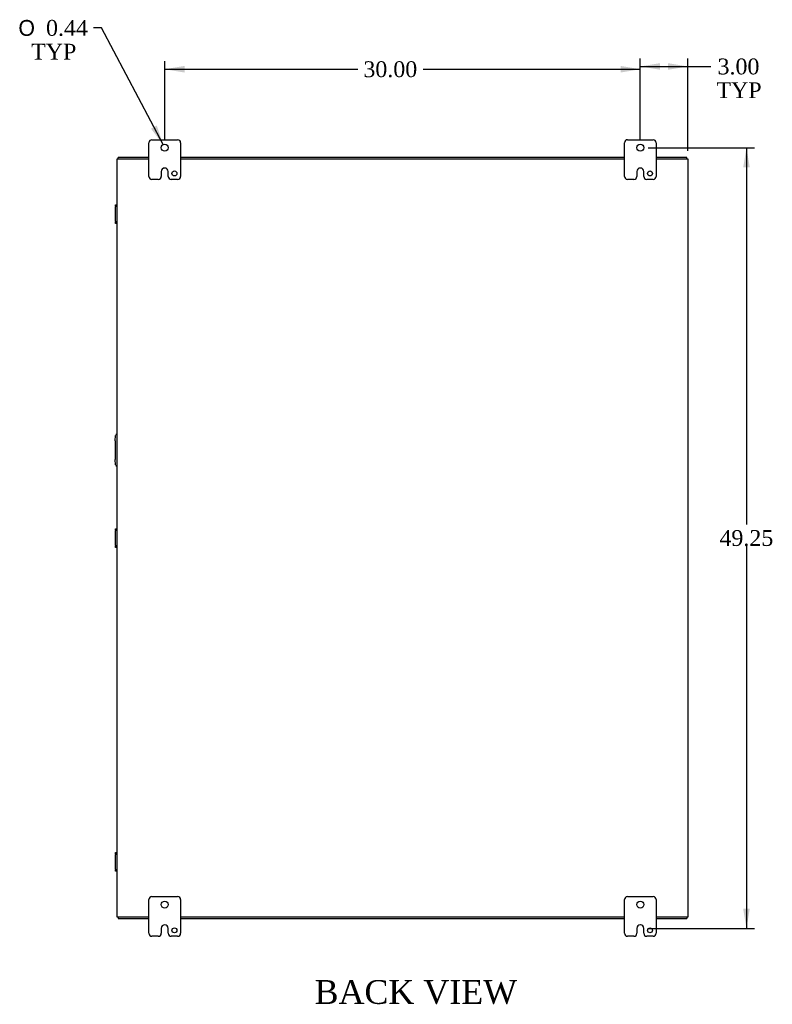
# Model space of a CAD drawing. Header units: inches. Extents: x 6 to 238, y 0 to 158.
# Tile 8 of 10: x 179 to 226, y 45 to 107. Entities that reach past the tile are written whole.
import ezdxf
from ezdxf.enums import TextEntityAlignment as Align

# ---------------------------------------------------------------- set-up
doc = ezdxf.new("R2010")
doc.units = ezdxf.units.IN
doc.header["$MEASUREMENT"] = 0
for name, color, linetype in [('COM40153-2', 7, 'CONTINUOUS'), ('COM42667', 7, 'CONTINUOUS'), ('COM48499', 7, 'CONTINUOUS'), ('COM70236-5', 7, 'CONTINUOUS'), ('DEFAULT', 7, 'CONTINUOUS'), ('FET07710', 7, 'CONTINUOUS')]:
    doc.layers.add(name, color=color, linetype=linetype)
doc.styles.add('SEACAD_SOLID_EDGE_ANSI1_SY', font='txt')
doc.styles.add('SEACAD_TIMES_NEW_ROMAN', font='times.ttf')

# ---------------------------------------------------------------- blocks, each defined once
blk = doc.blocks.new('GDIMGGROUP7')
at = {"layer": 'DEFAULT', "linetype": 'Continuous'}
for points in [[(189.02, 103.825), (187.77, 103.617), (189.02, 103.408)], [(216.52, 103.825), (216.52, 103.408), (217.77, 103.617)]]:
    blk.add_hatch(color=136, dxfattribs=at).paths.add_polyline_path(points)
at = {"layer": 'DEFAULT', "color": 136, "linetype": 'Continuous'}
for p, q in [((187.77, 99.167), (187.77, 104.117)), ((217.77, 99.167), (217.77, 104.117)), ((187.77, 103.617), (199.95, 103.617)), ((204.062, 103.617), (217.77, 103.617))]:
    blk.add_line(p, q, dxfattribs=at)
at = {"layer": 'DEFAULT', "color": 136, "linetype": 'Continuous', "style": 'SEACAD_TIMES_NEW_ROMAN'}
blk.add_text('30.00', height=1, dxfattribs=at).set_placement((200.3, 104.117), align=Align.TOP_LEFT)
blk = doc.blocks.new('GDIMGGROUP8')
at = {"layer": 'DEFAULT', "linetype": 'Continuous'}
for points in [[(219.02, 103.999), (217.77, 103.791), (219.02, 103.583)], [(219.52, 103.999), (219.52, 103.583), (220.77, 103.791)]]:
    blk.add_hatch(color=136, dxfattribs=at).paths.add_polyline_path(points)
at = {"layer": 'DEFAULT', "color": 136, "linetype": 'Continuous'}
for p, q in [((217.77, 99.167), (217.77, 104.291)), ((217.77, 103.791), (221.719, 103.791)), ((220.77, 98.47), (220.77, 104.291)), ((221.719, 103.791), (222.219, 103.791))]:
    blk.add_line(p, q, dxfattribs=at)
at = {"layer": 'DEFAULT', "color": 136, "linetype": 'Continuous', "style": 'SEACAD_TIMES_NEW_ROMAN'}
for s, p in [('3.00', (222.64, 104.291)), ('TYP', (222.569, 102.791))]:
    blk.add_text(s, height=1, dxfattribs=at).set_placement(p, align=Align.TOP_LEFT)
blk = doc.blocks.new('GDIMGGROUP22')
at = {"layer": 'DEFAULT', "linetype": 'Continuous'}
for points in [[(224.674, 97.417), (224.465, 98.667), (224.257, 97.417)], [(224.674, 50.667), (224.257, 50.667), (224.465, 49.417)]]:
    blk.add_hatch(color=136, dxfattribs=at).paths.add_polyline_path(points)
at = {"layer": 'DEFAULT', "color": 136, "linetype": 'Continuous'}
for p, q in [((218.27, 98.667), (224.965, 98.667)), ((224.465, 98.667), (224.465, 74.892)), ((224.465, 73.542), (224.465, 49.417)), ((218.27, 49.417), (224.965, 49.417))]:
    blk.add_line(p, q, dxfattribs=at)
at = {"layer": 'DEFAULT', "color": 136, "linetype": 'Continuous', "style": 'SEACAD_TIMES_NEW_ROMAN'}
blk.add_text('49.25', height=1, dxfattribs=at).set_placement((222.759, 74.542), align=Align.TOP_LEFT)
blk = doc.blocks.new('GDIMGGROUP23')
at = {"layer": 'DEFAULT', "linetype": 'Continuous'}
blk.add_hatch(color=136, dxfattribs=at).paths.add_polyline_path([(186.901, 99.869), (187.668, 98.86), (187.269, 100.063)])
at = {"layer": 'DEFAULT', "color": 136, "linetype": 'Continuous'}
for p, q in [((183.786, 106.224), (183.286, 106.224)), ((187.668, 98.86), (183.786, 106.224))]:
    blk.add_line(p, q, dxfattribs=at)
for s, style, p in [('O', 'SEACAD_SOLID_EDGE_ANSI1_SY', (178.541, 106.724)), ('0.44', 'SEACAD_TIMES_NEW_ROMAN', (180.282, 106.724)), ('TYP', 'SEACAD_TIMES_NEW_ROMAN', (179.341, 105.224))]:
    blk.add_text(s, height=1, dxfattribs=dict(at, style=style)).set_placement(p, align=Align.TOP_LEFT)

msp = doc.modelspace()

# ---------------------------------------------------------------- linework, layer by layer
at = {"layer": 'COM40153-2', "color": 7}
for p, q in [((184.645, 80.167), (184.674, 80.501)), ((184.645, 80.167), (184.645, 78.996)), ((184.674, 78.662), (184.645, 78.996))]:
    msp.add_line(p, q, dxfattribs=at)
for centre, start, end in [((184.799, 80.49), 103.30062, 175), ((184.799, 78.673), 185, 256.69938)]:
    msp.add_arc(centre, 0.125, start, end, dxfattribs=at)
at = {"layer": 'COM42667', "color": 7}
for p, q in [((184.674, 94.973), (184.674, 95.068)), ((184.674, 95.068), (184.77, 95.068)), ((184.674, 94.973), (184.674, 94.925)), ((184.77, 94.973), (184.674, 94.973)), ((184.674, 94.034), (184.674, 94.925)), ((184.674, 94.034), (184.674, 93.986)), ((184.674, 93.891), (184.674, 93.986)), ((184.674, 93.986), (184.77, 93.986)), ((184.77, 93.891), (184.674, 93.891)), ((184.674, 74.535), (184.674, 74.63)), ((184.674, 74.63), (184.77, 74.63)), ((184.674, 74.535), (184.674, 74.487)), ((184.77, 74.535), (184.674, 74.535)), ((184.674, 73.596), (184.674, 74.487)), ((184.674, 73.596), (184.674, 73.548)), ((184.674, 73.453), (184.674, 73.548)), ((184.674, 73.548), (184.77, 73.548)), ((184.77, 73.453), (184.674, 73.453)), ((184.674, 54.097), (184.674, 54.192)), ((184.674, 54.192), (184.77, 54.192)), ((184.674, 54.097), (184.674, 54.049)), ((184.77, 54.097), (184.674, 54.097)), ((184.674, 53.158), (184.674, 54.049)), ((184.674, 53.158), (184.674, 53.11)), ((184.674, 53.015), (184.674, 53.11)), ((184.674, 53.11), (184.77, 53.11)), ((184.77, 53.015), (184.674, 53.015))]:
    msp.add_line(p, q, dxfattribs=at)
at = {"layer": 'COM48499', "color": 7}
for p, q in [((184.77, 50.114), (184.77, 97.97)), ((184.77, 97.97), (184.878, 97.97)), ((184.878, 97.97), (186.77, 97.97)), ((188.77, 97.97), (216.77, 97.97)), ((218.77, 97.97), (220.662, 97.97)), ((220.662, 97.97), (220.77, 97.97)), ((220.77, 97.97), (220.77, 50.114)), ((184.878, 50.114), (184.77, 50.114)), ((186.77, 50.114), (184.878, 50.114)), ((216.77, 50.114), (188.77, 50.114)), ((220.662, 50.114), (218.77, 50.114)), ((220.77, 50.114), (220.662, 50.114))]:
    msp.add_line(p, q, dxfattribs=at)
at = {"layer": 'COM70236-5', "color": 7}
for p, q in [((186.77, 98.042), (184.842, 98.042)), ((184.842, 97.97), (184.842, 98.042)), ((216.77, 98.042), (188.77, 98.042)), ((220.698, 98.042), (218.77, 98.042)), ((220.698, 97.97), (220.698, 98.042)), ((184.842, 50.114), (184.842, 50.042)), ((184.842, 50.042), (186.77, 50.042)), ((188.77, 50.042), (216.77, 50.042)), ((218.77, 50.042), (220.698, 50.042)), ((220.698, 50.114), (220.698, 50.042))]:
    msp.add_line(p, q, dxfattribs=at)
at = {"layer": 'FET07710', "color": 7}
for p, q in [((186.77, 96.854), (186.77, 98.979)), ((186.958, 99.167), (188.583, 99.167)), ((188.77, 98.979), (188.77, 96.854)), ((216.77, 96.854), (216.77, 98.979)), ((216.958, 99.167), (218.583, 99.167)), ((218.77, 98.979), (218.77, 96.854)), ((187.552, 97.167), (187.552, 96.854)), ((187.771, 97.385), (187.77, 97.385)), ((187.989, 96.854), (187.989, 97.167)), ((217.552, 97.167), (217.552, 96.854)), ((217.771, 97.385), (217.77, 97.385)), ((217.989, 96.854), (217.989, 97.167)), ((187.365, 96.667), (186.958, 96.667)), ((188.583, 96.667), (188.176, 96.667)), ((217.365, 96.667), (216.958, 96.667)), ((218.583, 96.667), (218.176, 96.667)), ((186.77, 49.104), (186.77, 51.229)), ((186.958, 51.417), (188.583, 51.417)), ((188.77, 51.229), (188.77, 49.104)), ((216.77, 49.104), (216.77, 51.229)), ((216.958, 51.417), (218.583, 51.417)), ((218.77, 51.229), (218.77, 49.104)), ((187.552, 49.417), (187.552, 49.104)), ((187.771, 49.635), (187.77, 49.635)), ((187.989, 49.104), (187.989, 49.417)), ((217.552, 49.417), (217.552, 49.104)), ((217.771, 49.635), (217.77, 49.635)), ((217.989, 49.104), (217.989, 49.417)), ((187.365, 48.917), (186.958, 48.917)), ((188.583, 48.917), (188.176, 48.917)), ((217.365, 48.917), (216.958, 48.917)), ((218.583, 48.917), (218.176, 48.917))]:
    msp.add_line(p, q, dxfattribs=at)
for centre, radius in [((187.77, 98.667), 0.219), ((217.77, 98.667), 0.219), ((188.379, 97.042), 0.156), ((218.379, 97.042), 0.156), ((187.77, 50.917), 0.219), ((217.77, 50.917), 0.219), ((188.379, 49.292), 0.156), ((218.379, 49.292), 0.156)]:
    msp.add_circle(centre, radius, dxfattribs=at)
for centre, radius, start, end in [((186.958, 98.979), 0.187, 90, 180), ((188.583, 98.979), 0.187, 0, 90), ((216.958, 98.979), 0.188, 90, 180), ((218.583, 98.979), 0.187, 0, 90), ((187.77, 97.167), 0.218, 90, 180), ((187.771, 97.167), 0.218, 0, 90), ((217.77, 97.167), 0.218, 90, 180), ((217.771, 97.167), 0.218, 0, 90), ((186.958, 96.854), 0.187, 180, 270), ((187.365, 96.854), 0.187, 270, 0), ((188.176, 96.854), 0.188, 180, 270), ((188.583, 96.854), 0.187, 270, 0), ((216.958, 96.854), 0.187, 180, 270), ((217.365, 96.854), 0.187, 270, 0), ((218.176, 96.854), 0.188, 180, 270), ((218.583, 96.854), 0.188, 270, 0), ((186.958, 51.229), 0.187, 90, 180), ((188.583, 51.229), 0.187, 0, 90), ((216.958, 51.229), 0.188, 90, 180), ((218.583, 51.229), 0.187, 0, 90), ((186.958, 49.104), 0.187, 180, 270), ((187.365, 49.104), 0.187, 270, 0), ((187.77, 49.417), 0.218, 90, 180), ((187.771, 49.417), 0.218, 0, 90), ((188.176, 49.104), 0.188, 180, 270), ((188.583, 49.104), 0.187, 270, 0), ((216.958, 49.104), 0.187, 180, 270), ((217.365, 49.104), 0.188, 270, 0), ((217.77, 49.417), 0.218, 90, 180), ((217.771, 49.417), 0.218, 0, 90), ((218.176, 49.104), 0.188, 180, 270), ((218.583, 49.104), 0.188, 270, 0)]:
    msp.add_arc(centre, radius, start, end, dxfattribs=at)

# ---------------------------------------------------------------- block references
at = {"layer": 'DEFAULT', "color": 7}
for name in ['GDIMGGROUP23', 'GDIMGGROUP7', 'GDIMGGROUP8', 'GDIMGGROUP22']:
    msp.add_blockref(name, (0, 0), dxfattribs=at)

# ---------------------------------------------------------------- texts
at = {"layer": 'DEFAULT', "color": 7, "style": 'SEACAD_TIMES_NEW_ROMAN'}
msp.add_text('BACK VIEW', height=1.5, dxfattribs=at).set_placement((197.222, 46.151), align=Align.TOP_LEFT)

doc.saveas('drawing.dxf')
